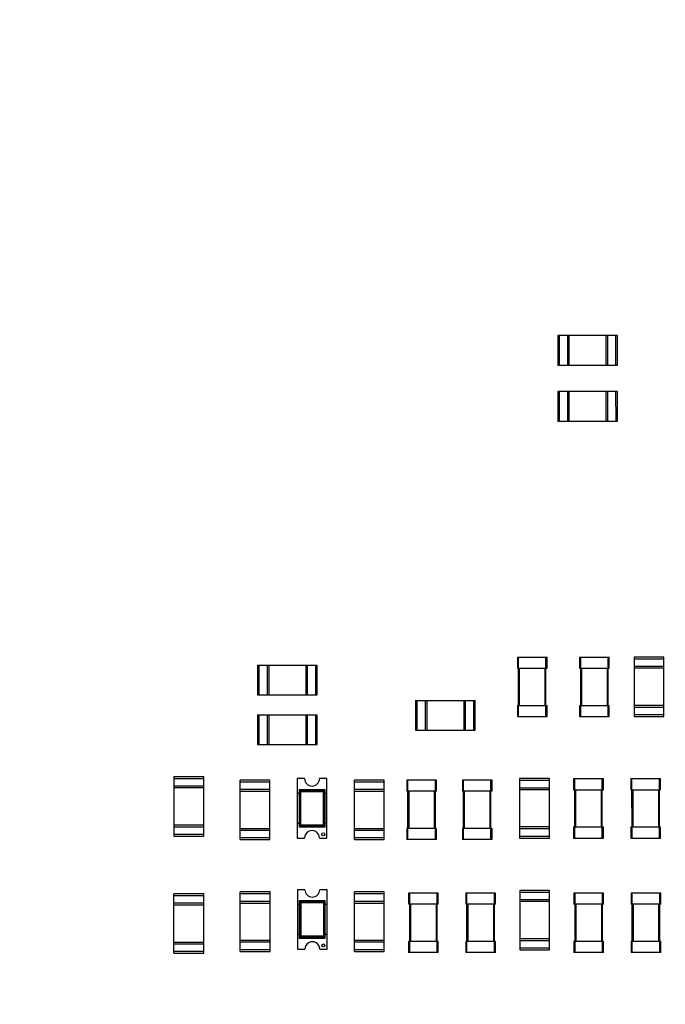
# Model space of a CAD drawing. Header units: millimetres. Extents: x -45 to 609, y -105 to 214.
# Tile 12 of 27: x 457 to 474, y 43 to 70. Entities that reach past the tile are written whole.
import ezdxf

# ---------------------------------------------------------------- set-up
doc = ezdxf.new("R2010")
doc.units = ezdxf.units.MM
doc.header["$LTSCALE"] = 30.734
doc.header["$PDMODE"] = 3
doc.header["$PDSIZE"] = 0.3125
doc.layers.get('0').update_dxf_attribs({"linetype": 'CONTINUOUS'})
doc.layers.get('Defpoints').update_dxf_attribs({"linetype": 'CONTINUOUS'})
doc.layers.add('DIM', color=6, linetype='CONTINUOUS', lineweight=15)
doc.styles.add('Verdana', font='verdana.ttf', dxfattribs={"height": 4.5})
doc.dimstyles.new('aaaaaaaa 3.0', dxfattribs={"dimtxt": 4.5, "dimasz": 3, "dimexe": 1.25, "dimexo": 0.625, "dimtad": 1, "dimzin": 9, "dimdsep": 46, "dimtxsty": 'Verdana', "dimcen": 0, "dimazin": 0, "dimtfac": 1, "dimtofl": 0, "dimtmove": 0, "dimatfit": 3, "dimfxl": 1, "dimlwd": 25, "dimlwe": 25, "dimarcsym": 0})

# ---------------------------------------------------------------- blocks, each defined once
blk = doc.blocks.new('*D112')
at = {"layer": 'Defpoints', "color": 0}
for p in [(510.354, 120.745), (452.354, 64.385), (510.354, 64.387)]:
    blk.add_point(p, dxfattribs=at)
at = {"layer": 'DIM', "color": 0, "lineweight": 25}
for p, q in [((452.354, 65.01), (452.354, 121.995)), ((510.354, 65.012), (510.354, 121.995)), ((455.354, 120.745), (507.354, 120.745))]:
    blk.add_line(p, q, dxfattribs=at)
at = {"layer": 'DIM', "color": 0}
for points in [[(455.354, 121.245), (455.354, 120.245), (452.354, 120.745)], [(507.354, 120.245), (507.354, 121.245), (510.354, 120.745)]]:
    blk.add_solid(points, dxfattribs=at)
at = {"layer": 'DIM', "color": 0, "insert": (475.691, 123.723), "char_height": 4.5, "attachment_point": 5, "style": 'Verdana'}
blk.add_mtext('58', dxfattribs=at)
blk = doc.blocks.new('*D114')
at = {"layer": 'Defpoints', "color": 0}
for p in [(543.854, 177.359), (427.354, 68.885), (543.854, 68.887)]:
    blk.add_point(p, dxfattribs=at)
at = {"layer": 'DIM', "color": 0, "lineweight": 25}
for p, q in [((427.354, 69.51), (427.354, 178.609)), ((543.854, 69.512), (543.854, 178.609)), ((430.354, 177.359), (540.854, 177.359))]:
    blk.add_line(p, q, dxfattribs=at)
at = {"layer": 'DIM', "color": 0}
for points in [[(430.354, 177.859), (430.354, 176.859), (427.354, 177.359)], [(540.854, 176.859), (540.854, 177.859), (543.854, 177.359)]]:
    blk.add_solid(points, dxfattribs=at)
at = {"layer": 'DIM', "color": 0, "insert": (481.361, 180.323), "char_height": 4.5, "attachment_point": 5, "style": 'Verdana'}
blk.add_mtext('116.5', dxfattribs=at)
blk = doc.blocks.new('*D117')
at = {"layer": 'Defpoints', "color": 0}
for p in [(481.711, 166.499), (481.711, 161.826), (427.354, 68.885)]:
    blk.add_point(p, dxfattribs=at)
at = {"layer": 'DIM', "color": 0, "lineweight": 25}
for p, q in [((427.354, 69.51), (427.354, 167.749)), ((481.711, 162.451), (481.711, 167.749)), ((430.354, 166.499), (478.711, 166.499))]:
    blk.add_line(p, q, dxfattribs=at)
at = {"layer": 'DIM', "color": 0}
for points in [[(430.354, 166.999), (430.354, 165.999), (427.354, 166.499)], [(478.711, 165.999), (478.711, 166.999), (481.711, 166.499)]]:
    blk.add_solid(points, dxfattribs=at)
at = {"layer": 'DIM', "color": 0, "insert": (456.073, 169.467), "char_height": 4.5, "attachment_point": 5, "style": 'Verdana'}
blk.add_mtext('54.36', dxfattribs=at)

msp = doc.modelspace()

# ---------------------------------------------------------------- linework, layer by layer
at = {"color": 7, "linetype": 'Continuous'}
for p, q in [((471.134, 61.39), (471.134, 60.59)), ((472.734, 61.39), (471.134, 61.39)), ((471.179, 60.59), (471.179, 61.39)), ((471.389, 61.39), (471.389, 60.59)), ((471.434, 60.59), (471.434, 61.39)), ((472.434, 60.59), (472.434, 61.39)), ((472.479, 60.59), (472.479, 61.39)), ((472.689, 61.39), (472.689, 60.59)), ((472.734, 60.59), (472.734, 61.39)), ((471.134, 60.59), (472.734, 60.59)), ((471.134, 59.886), (471.135, 59.086)), ((472.734, 59.886), (471.134, 59.886)), ((471.18, 59.086), (471.179, 59.886)), ((471.389, 59.886), (471.39, 59.086)), ((471.435, 59.086), (471.434, 59.886)), ((472.435, 59.086), (472.434, 59.886)), ((472.48, 59.086), (472.479, 59.886)), ((472.689, 59.886), (472.69, 59.086)), ((472.735, 59.086), (472.734, 59.886)), ((471.135, 59.086), (472.735, 59.086))]:
    msp.add_line(p, q, dxfattribs=at)
at = {"linetype": 'Continuous'}
for p, q in [((470.044, 52.736), (470.044, 52.436)), ((470.044, 52.736), (470.844, 52.736)), ((470.074, 51.136), (470.074, 52.736)), ((470.814, 51.136), (470.814, 52.736)), ((470.844, 52.436), (470.844, 52.736)), ((471.718, 52.736), (471.718, 52.436)), ((471.718, 52.736), (472.518, 52.736)), ((471.748, 51.136), (471.748, 52.736)), ((472.488, 51.136), (472.488, 52.736)), ((472.518, 52.436), (472.518, 52.736)), ((473.185, 52.736), (473.185, 51.136)), ((473.985, 52.736), (473.185, 52.736)), ((473.985, 51.136), (473.985, 52.736)), ((463.055, 52.516), (463.055, 51.716)), ((463.055, 52.516), (464.655, 52.516)), ((463.1, 51.716), (463.1, 52.516)), ((463.31, 52.516), (463.31, 51.716)), ((463.355, 52.516), (463.355, 51.716)), ((464.355, 52.516), (464.355, 51.716)), ((464.4, 51.716), (464.4, 52.516)), ((464.61, 52.516), (464.61, 51.716)), ((464.655, 51.716), (464.655, 52.516)), ((473.185, 52.691), (473.985, 52.691)), ((473.985, 52.481), (473.185, 52.481)), ((470.044, 52.436), (470.844, 52.436)), ((470.104, 51.436), (470.104, 52.436)), ((470.784, 52.436), (470.784, 51.436)), ((471.718, 52.436), (472.518, 52.436)), ((471.778, 51.436), (471.778, 52.436)), ((472.458, 52.436), (472.458, 51.436)), ((473.985, 52.436), (473.185, 52.436)), ((463.055, 51.716), (464.655, 51.716)), ((467.305, 51.566), (467.305, 50.766)), ((467.305, 51.566), (468.905, 51.566)), ((467.35, 50.766), (467.35, 51.566)), ((467.56, 51.566), (467.56, 50.766)), ((467.605, 51.566), (467.605, 50.766)), ((468.605, 51.566), (468.605, 50.766)), ((468.65, 50.766), (468.65, 51.566)), ((468.86, 51.566), (468.86, 50.766)), ((468.905, 50.766), (468.905, 51.566)), ((470.044, 51.436), (470.044, 51.136)), ((470.044, 51.436), (470.844, 51.436)), ((470.844, 51.136), (470.844, 51.436)), ((471.718, 51.436), (471.718, 51.136)), ((471.718, 51.436), (472.518, 51.436)), ((472.518, 51.136), (472.518, 51.436)), ((473.985, 51.436), (473.185, 51.436)), ((463.055, 51.186), (463.055, 50.386)), ((463.055, 51.186), (464.655, 51.186)), ((463.1, 50.386), (463.1, 51.186)), ((463.31, 51.186), (463.31, 50.386)), ((463.355, 51.186), (463.355, 50.386)), ((464.355, 51.186), (464.355, 50.386)), ((464.4, 50.386), (464.4, 51.186)), ((464.61, 51.186), (464.61, 50.386)), ((464.655, 50.386), (464.655, 51.186)), ((470.044, 51.136), (470.844, 51.136)), ((471.718, 51.136), (472.518, 51.136)), ((473.185, 51.391), (473.985, 51.391)), ((473.985, 51.181), (473.185, 51.181)), ((473.185, 51.136), (473.985, 51.136)), ((467.305, 50.766), (468.905, 50.766)), ((463.055, 50.386), (464.655, 50.386)), ((460.805, 49.516), (460.805, 47.916)), ((461.605, 49.516), (460.805, 49.516)), ((460.805, 49.471), (461.605, 49.471)), ((461.605, 47.916), (461.605, 49.516)), ((462.584, 47.826), (462.584, 49.426)), ((463.384, 49.426), (462.584, 49.426)), ((462.584, 49.381), (463.384, 49.381)), ((463.384, 47.826), (463.384, 49.426)), ((464.121, 49.466), (464.121, 48.266)), ((464.321, 49.466), (464.121, 49.466)), ((464.921, 49.466), (464.721, 49.466)), ((464.921, 48.266), (464.921, 49.466)), ((465.659, 47.826), (465.659, 49.426)), ((466.459, 49.426), (465.659, 49.426)), ((465.659, 49.381), (466.459, 49.381)), ((466.459, 47.826), (466.459, 49.426)), ((467.069, 49.426), (467.069, 49.126)), ((467.869, 49.426), (467.069, 49.426)), ((467.099, 47.826), (467.099, 49.426)), ((467.839, 47.826), (467.839, 49.426)), ((467.869, 49.126), (467.869, 49.426)), ((468.565, 49.426), (468.565, 49.126)), ((469.365, 49.426), (468.565, 49.426)), ((468.595, 47.826), (468.595, 49.426)), ((469.335, 47.826), (469.335, 49.426)), ((469.365, 49.126), (469.365, 49.426)), ((470.105, 49.466), (470.105, 47.866)), ((470.905, 49.466), (470.105, 49.466)), ((470.105, 49.421), (470.905, 49.421)), ((470.905, 47.866), (470.905, 49.466)), ((471.559, 49.466), (471.559, 49.166)), ((471.559, 49.466), (472.359, 49.466)), ((471.589, 47.866), (471.589, 49.466)), ((472.329, 47.866), (472.329, 49.466)), ((472.359, 49.166), (472.359, 49.466)), ((473.098, 49.466), (473.098, 49.166)), ((473.098, 49.466), (473.898, 49.466)), ((473.129, 47.866), (473.128, 49.466)), ((473.869, 47.866), (473.868, 49.466)), ((473.898, 49.166), (473.898, 49.466)), ((461.605, 49.261), (460.805, 49.261)), ((461.605, 49.216), (460.805, 49.216)), ((463.384, 49.171), (462.584, 49.171)), ((462.584, 49.126), (463.384, 49.126)), ((464.171, 49.066), (464.121, 49.066)), ((464.171, 49.166), (464.171, 48.166)), ((464.171, 49.166), (464.22, 49.117)), ((464.871, 49.166), (464.171, 49.166)), ((464.2, 49.137), (464.2, 48.194)), ((464.843, 49.137), (464.2, 49.137)), ((464.22, 48.214), (464.22, 49.117)), ((464.22, 49.117), (464.823, 49.117)), ((464.871, 49.166), (464.823, 49.117)), ((464.823, 49.117), (464.823, 48.214)), ((464.843, 48.194), (464.843, 49.137)), ((464.871, 48.166), (464.871, 49.166)), ((464.921, 49.066), (464.871, 49.066)), ((466.459, 49.171), (465.659, 49.171)), ((465.659, 49.126), (466.459, 49.126)), ((467.869, 49.126), (467.069, 49.126)), ((467.129, 48.126), (467.129, 49.126)), ((467.809, 49.126), (467.809, 48.126)), ((469.365, 49.126), (468.565, 49.126)), ((468.625, 48.126), (468.625, 49.126)), ((469.305, 49.126), (469.305, 48.126)), ((470.905, 49.211), (470.105, 49.211)), ((470.905, 49.166), (470.105, 49.166)), ((471.559, 49.166), (472.359, 49.166)), ((471.619, 48.166), (471.619, 49.166)), ((472.299, 49.166), (472.299, 48.166)), ((473.098, 49.166), (473.898, 49.166)), ((473.159, 48.166), (473.158, 49.166)), ((473.838, 49.166), (473.839, 48.166)), ((461.605, 48.216), (460.805, 48.216)), ((464.121, 48.266), (464.121, 47.866)), ((464.121, 48.266), (464.171, 48.266)), ((464.22, 48.214), (464.171, 48.166)), ((464.823, 48.214), (464.22, 48.214)), ((464.871, 48.166), (464.823, 48.214)), ((464.871, 48.266), (464.921, 48.266)), ((464.921, 47.866), (464.921, 48.266)), ((460.805, 48.171), (461.605, 48.171)), ((461.605, 47.961), (460.805, 47.961)), ((462.584, 48.126), (463.384, 48.126)), ((462.584, 48.081), (463.384, 48.081)), ((464.171, 48.166), (464.871, 48.166)), ((464.2, 48.194), (464.843, 48.194)), ((465.659, 48.126), (466.459, 48.126)), ((465.659, 48.081), (466.459, 48.081)), ((467.069, 48.126), (467.069, 47.826)), ((467.869, 48.126), (467.069, 48.126)), ((467.869, 47.826), (467.869, 48.126)), ((468.565, 48.126), (468.565, 47.826)), ((469.365, 48.126), (468.565, 48.126)), ((469.365, 47.826), (469.365, 48.126)), ((470.905, 48.166), (470.105, 48.166)), ((470.105, 48.121), (470.905, 48.121)), ((471.559, 48.166), (471.559, 47.866)), ((471.559, 48.166), (472.359, 48.166)), ((472.359, 47.866), (472.359, 48.166)), ((473.099, 48.166), (473.099, 47.866)), ((473.099, 48.166), (473.899, 48.166)), ((473.899, 47.866), (473.899, 48.166)), ((460.805, 47.916), (461.605, 47.916)), ((463.384, 47.871), (462.584, 47.871)), ((462.584, 47.826), (463.384, 47.826)), ((464.121, 47.866), (464.321, 47.866)), ((464.721, 47.866), (464.921, 47.866)), ((466.459, 47.871), (465.659, 47.871)), ((465.659, 47.826), (466.459, 47.826)), ((467.869, 47.826), (467.069, 47.826)), ((469.365, 47.826), (468.565, 47.826)), ((470.905, 47.911), (470.105, 47.911)), ((470.105, 47.866), (470.905, 47.866)), ((471.559, 47.866), (472.359, 47.866)), ((473.099, 47.866), (473.899, 47.866)), ((460.805, 44.766), (460.805, 46.366)), ((461.605, 46.366), (460.805, 46.366)), ((461.605, 44.766), (461.605, 46.366)), ((462.59, 44.818), (462.59, 46.418)), ((463.39, 46.418), (462.59, 46.418)), ((462.59, 46.373), (463.39, 46.373)), ((463.39, 44.818), (463.39, 46.418)), ((464.128, 46.478), (464.128, 45.278)), ((464.328, 46.478), (464.128, 46.478)), ((464.928, 46.478), (464.728, 46.478)), ((464.928, 45.278), (464.928, 46.478)), ((465.665, 44.818), (465.665, 46.418)), ((466.465, 46.418), (465.665, 46.418)), ((465.665, 46.373), (466.465, 46.373)), ((466.465, 44.818), (466.465, 46.418)), ((467.118, 46.386), (467.118, 46.086)), ((467.918, 46.386), (467.118, 46.386)), ((467.148, 44.786), (467.148, 46.386)), ((467.888, 44.786), (467.888, 46.386)), ((467.918, 46.086), (467.918, 46.386)), ((468.658, 46.386), (468.658, 46.086)), ((469.458, 46.386), (468.658, 46.386)), ((468.688, 44.786), (468.688, 46.386)), ((469.428, 44.786), (469.428, 46.386)), ((469.458, 46.086), (469.458, 46.386)), ((470.112, 46.458), (470.112, 44.858)), ((470.912, 46.458), (470.112, 46.458)), ((470.112, 46.413), (470.912, 46.413)), ((470.912, 44.858), (470.912, 46.458)), ((471.565, 46.386), (471.565, 46.086)), ((472.365, 46.386), (471.565, 46.386)), ((471.595, 44.786), (471.595, 46.386)), ((472.335, 44.786), (472.335, 46.386)), ((472.365, 46.086), (472.365, 46.386)), ((473.105, 46.386), (473.105, 46.086)), ((473.905, 46.386), (473.105, 46.386)), ((473.135, 44.786), (473.135, 46.386)), ((473.875, 44.786), (473.875, 46.386)), ((473.905, 46.086), (473.905, 46.386)), ((460.805, 46.321), (461.605, 46.321)), ((461.605, 46.111), (460.805, 46.111)), ((463.39, 46.163), (462.59, 46.163)), ((462.59, 46.118), (463.39, 46.118)), ((464.178, 46.178), (464.178, 45.178)), ((464.178, 46.178), (464.226, 46.129)), ((464.878, 46.178), (464.178, 46.178)), ((464.206, 46.149), (464.206, 45.206)), ((464.849, 46.149), (464.206, 46.149)), ((464.226, 45.226), (464.226, 46.129)), ((464.226, 46.129), (464.829, 46.129)), ((464.878, 46.178), (464.829, 46.129)), ((464.829, 46.129), (464.829, 45.226)), ((464.849, 45.206), (464.849, 46.149)), ((464.878, 45.178), (464.878, 46.178)), ((466.465, 46.163), (465.665, 46.163)), ((465.665, 46.118), (466.465, 46.118)), ((470.912, 46.203), (470.112, 46.203)), ((470.912, 46.158), (470.112, 46.158)), ((460.805, 46.066), (461.605, 46.066)), ((464.178, 46.078), (464.128, 46.078)), ((464.928, 46.078), (464.878, 46.078)), ((467.918, 46.086), (467.118, 46.086)), ((467.178, 45.086), (467.178, 46.086)), ((467.858, 46.086), (467.858, 45.086)), ((469.458, 46.086), (468.658, 46.086)), ((468.718, 45.086), (468.718, 46.086)), ((469.398, 46.086), (469.398, 45.086)), ((472.365, 46.086), (471.565, 46.086)), ((471.625, 45.086), (471.625, 46.086)), ((472.305, 46.086), (472.305, 45.086)), ((473.905, 46.086), (473.105, 46.086)), ((473.165, 45.086), (473.165, 46.086)), ((473.845, 46.086), (473.845, 45.086)), ((460.805, 45.066), (461.605, 45.066)), ((462.59, 45.118), (463.39, 45.118)), ((462.59, 45.073), (463.39, 45.073)), ((464.128, 45.278), (464.128, 44.878)), ((464.128, 45.278), (464.178, 45.278)), ((464.226, 45.226), (464.178, 45.178)), ((464.178, 45.178), (464.878, 45.178)), ((464.206, 45.206), (464.849, 45.206)), ((464.829, 45.226), (464.226, 45.226)), ((464.878, 45.178), (464.829, 45.226)), ((464.878, 45.278), (464.928, 45.278)), ((464.928, 44.878), (464.928, 45.278)), ((465.665, 45.118), (466.465, 45.118)), ((465.665, 45.073), (466.465, 45.073)), ((467.118, 45.086), (467.118, 44.786)), ((467.918, 45.086), (467.118, 45.086)), ((467.918, 44.786), (467.918, 45.086)), ((468.658, 45.086), (468.658, 44.786)), ((469.458, 45.086), (468.658, 45.086)), ((469.458, 44.786), (469.458, 45.086)), ((470.912, 45.158), (470.112, 45.158)), ((470.112, 45.113), (470.912, 45.113)), ((471.565, 45.086), (471.565, 44.786)), ((472.365, 45.086), (471.565, 45.086)), ((472.365, 44.786), (472.365, 45.086)), ((473.105, 45.086), (473.105, 44.786)), ((473.905, 45.086), (473.105, 45.086)), ((473.905, 44.786), (473.905, 45.086)), ((460.805, 45.021), (461.605, 45.021)), ((461.605, 44.811), (460.805, 44.811)), ((463.39, 44.863), (462.59, 44.863)), ((462.59, 44.818), (463.39, 44.818)), ((464.128, 44.878), (464.328, 44.878)), ((464.728, 44.878), (464.928, 44.878)), ((466.465, 44.863), (465.665, 44.863)), ((465.665, 44.818), (466.465, 44.818)), ((467.918, 44.786), (467.118, 44.786)), ((469.458, 44.786), (468.658, 44.786)), ((470.912, 44.903), (470.112, 44.903)), ((470.112, 44.858), (470.912, 44.858)), ((472.365, 44.786), (471.565, 44.786)), ((473.905, 44.786), (473.105, 44.786)), ((460.805, 44.766), (461.605, 44.766))]:
    msp.add_line(p, q, dxfattribs=at)
at = {"color": 7, "linetype": 'Continuous'}
msp.add_circle((481.711, 41.247), 120.58, dxfattribs=at)
at = {"linetype": 'Continuous'}
for centre in [(464.821, 47.966), (464.828, 44.978)]:
    msp.add_circle(centre, 0.04, dxfattribs=at)
at = {"color": 7, "linetype": 'Continuous'}
msp.add_arc((481.447, 40.396), 109.797, 94.29196, 174.44372, dxfattribs=at)
at = {"linetype": 'Continuous'}
for centre, start, end in [((464.521, 49.466), 180.0011, 0.0011), ((464.521, 47.866), 0.0011, 180.0011), ((464.528, 46.478), 180.0011, 0.0011), ((464.528, 44.878), 0.0011, 180.0011)]:
    msp.add_arc(centre, 0.2, start, end, dxfattribs=at)

# ---------------------------------------------------------------- dimensions: what is measured, and where the dimension line sits
at = {"layer": 'DIM'}
for base, p1, p2, picture, middle in [((543.854, 177.359), (427.354, 68.885), (543.854, 68.887), '*D114', (481.361, 177.359)), ((481.711, 166.499), (427.354, 68.885), (481.711, 161.826), '*D117', (456.073, 166.499)), ((510.354, 120.745), (452.354, 64.385), (510.354, 64.387), '*D112', (475.691, 120.745))]:
    dim = msp.add_linear_dim(base=base, p1=p1, p2=p2, dimstyle='aaaaaaaa 3.0', dxfattribs=at)
    dim.commit()
    dim.dimension.update_dxf_attribs({"geometry": picture, "text_midpoint": middle, "dimtype": 160})

doc.saveas('drawing.dxf')
